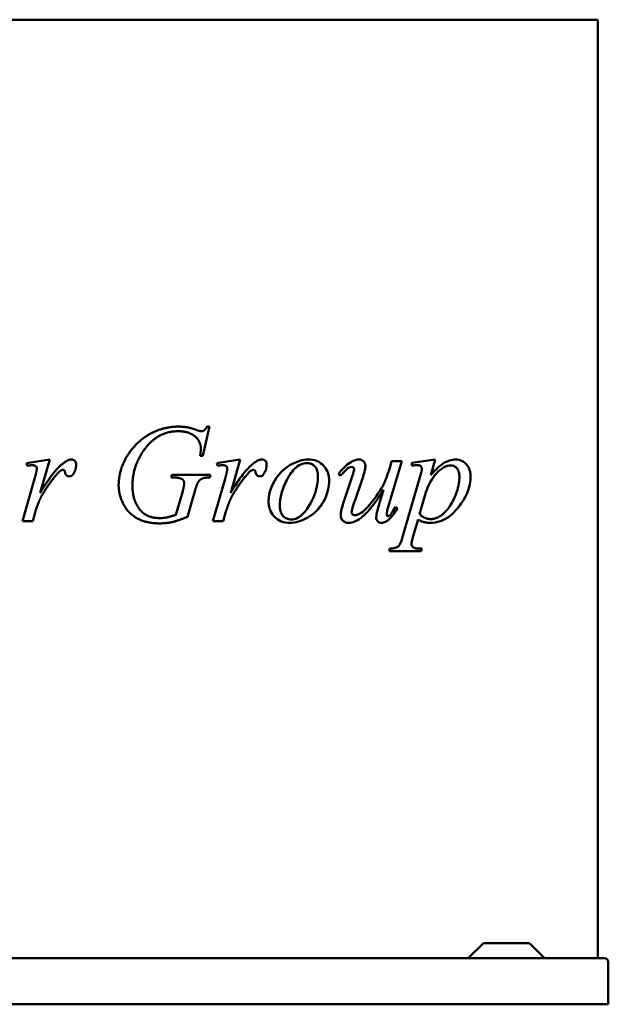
# Model space of a CAD drawing. Header units: millimetres. Extents: x 308 to 952, y 179 to 711.
# Tile 2 of 2: x 634 to 952, y 179 to 711. Entities that reach past the tile are written whole.
import ezdxf

# ---------------------------------------------------------------- set-up
doc = ezdxf.new("R2010")
doc.units = ezdxf.units.MM
doc.header["$LTSCALE"] = 3
doc.layers.add('Widoczne (ISO)', color=7, linetype='Continuous', lineweight=50)

msp = doc.modelspace()

# ---------------------------------------------------------------- linework, layer by layer
at = {"layer": 'Widoczne (ISO)'}
for p, q in [((750.48, 711.5), (592.97, 711.5)), ((750.48, 711.5), (809.17, 711.5)), ((921.77, 711.5), (809.17, 711.5)), ((921.77, 711.5), (946.08, 711.5)), ((946.08, 711.5), (946.08, 204.5)), ((736.53, 491.64), (732.82, 475.87)), ((735.19, 491.64), (736.53, 491.64)), ((637.64, 471.83), (650.26, 473.87)), ((650.26, 473.87), (645.11, 455.94)), ((732.82, 475.87), (731.47, 475.87)), ((750.48, 464.83), (753.08, 473.87)), ((753.08, 473.87), (750.48, 473.45)), ((845.77, 471.99), (858.35, 473.87)), ((858.35, 473.87), (855.9, 465.37)), ((638.13, 470.48), (637.64, 471.83)), ((740.46, 471.83), (750.48, 473.45)), ((740.95, 470.48), (740.46, 471.83)), ((840.37, 473.01), (833.63, 450.71)), ((833.92, 469.95), (834.78, 473.01)), ((834.78, 473.01), (840.37, 473.01)), ((845.77, 470.56), (845.77, 471.99)), ((635.47, 440.5), (642.05, 463.41)), ((715.78, 464.19), (716.19, 465.62)), ((716.8, 464.19), (715.78, 464.19)), ((716.19, 465.62), (736.94, 465.62)), ((736.94, 465.62), (736.58, 464.19)), ((738.29, 440.5), (744.87, 463.41)), ((750.48, 464.83), (747.93, 455.94)), ((806.14, 465.99), (807.29, 465.17)), ((809.29, 452.26), (813.13, 463.66)), ((818.89, 463.13), (814.84, 451.36)), ((840.91, 432.61), (850.22, 464.92)), ((718.36, 443.97), (721.99, 456.84)), ((728.2, 455.57), (724.52, 442.95)), ((853.04, 455.41), (849.89, 444.38)), ((836.78, 448.26), (837.88, 447.4)), ((642.29, 445.15), (641.11, 440.5)), ((745.11, 445.15), (743.93, 440.5)), ((641.11, 440.5), (635.47, 440.5)), ((743.93, 440.5), (738.29, 440.5)), ((849.03, 441.44), (846.3, 431.92)), ((833.39, 424.36), (833.76, 425.71)), ((851.12, 425.71), (850.75, 424.36)), ((850.75, 424.36), (833.39, 424.36)), ((883.77, 212.06), (876.64, 204.94)), ((884.83, 212.5), (908.63, 212.5)), ((909.69, 212.06), (916.81, 204.94)), ((394.03, 204.5), (949.43, 204.5)), ((951.73, 179.5), (951.73, 202.2)), ((951.73, 179.5), (391.73, 179.5))]:
    msp.add_line(p, q, dxfattribs=at)
for centre, radius, start, end in [((884.83, 211), 1.5, 90, 135), ((908.63, 211), 1.5, 45, 90), ((875.58, 206), 1.5, 270, 315), ((917.87, 206), 1.5, 225, 270), ((949.43, 202.2), 2.3, 0, 90)]:
    msp.add_arc(centre, radius, start, end, dxfattribs=at)
for points, degree in [([(705.82, 488.45), (712.43, 491.64), (719.66, 491.64)], 2), ([(719.66, 491.64), (725.01, 491.64), (729.39, 489.84)], 2), ([(729.39, 489.84), (731.14, 489.15), (731.96, 489.15)], 2), ([(731.96, 489.15), (732.86, 489.15), (734.17, 490.01), (735.19, 491.64)], 2), ([(687.43, 459.86), (687.43, 466.35), (692.87, 478.04), (701.04, 486.12), (705.82, 488.45)], 2), ([(719.66, 489.15), (708.06, 489.15), (700.71, 478.4)], 2), ([(731.8, 479.96), (731.8, 483.59), (725.34, 489.15), (719.66, 489.15)], 2), ([(731.47, 475.87), (731.8, 478.65), (731.8, 479.96)], 2), ([(656.92, 471.38), (659.94, 473.87), (661.82, 473.87)], 2), ([(661.82, 473.87), (663.05, 473.87), (664.48, 472.44), (664.48, 471.05)], 2), ([(700.71, 478.4), (694.87, 469.91), (694.87, 459.37)], 2), ([(640.82, 470.81), (640.09, 470.81), (638.13, 470.48)], 2), ([(642.7, 470.23), (641.97, 470.81), (640.82, 470.81)], 2), ([(642.05, 463.41), (643.23, 467.42), (643.23, 469.09)], 2), ([(643.23, 469.09), (643.23, 469.79), (642.7, 470.23)], 2), ([(645.11, 455.94), (651.65, 466.97), (656.92, 471.38)], 2), ([(657.45, 468.23), (656.8, 468.23), (656.26, 467.95)], 2), ([(658.14, 467.95), (657.86, 468.23), (657.45, 468.23)], 2), ([(664.48, 471.05), (664.48, 468.64), (663.21, 466.44)], 2), ([(743.64, 470.81), (742.91, 470.81), (740.95, 470.48)], 2), ([(745.52, 470.23), (744.79, 470.81), (743.64, 470.81)], 2), ([(744.87, 463.41), (746.05, 467.42), (746.05, 469.09)], 2), ([(746.05, 469.09), (746.05, 469.79), (745.52, 470.23)], 2), ([(806.14, 465.99), (807.09, 467.33), (808.1, 468.56), (809.17, 469.63)], 3), ([(809.17, 469.63), (810.22, 470.67), (811.33, 471.57), (812.51, 472.28)], 3), ([(653.36, 465.05), (650.3, 461.45), (646.71, 455.69)], 2), ([(656.26, 467.95), (655.28, 467.42), (653.36, 465.05)], 2), ([(658.47, 467.01), (658.39, 467.7), (658.14, 467.95)], 2), ([(660.68, 464.76), (659.82, 464.76), (658.63, 465.86), (658.47, 467.01)], 2), ([(663.21, 466.44), (662.35, 464.76), (660.68, 464.76)], 2), ([(721.83, 463.13), (720.28, 464.19), (716.8, 464.19)], 2), ([(722.77, 461.08), (722.77, 462.43), (721.83, 463.13)], 2), ([(736.58, 464.19), (733.72, 464.15), (731.14, 462.88), (730.2, 461.37)], 2), ([(756.18, 465.05), (754.15, 462.66), (752.19, 459.85), (750.48, 457.2)], 3), ([(809.17, 467.17), (808.55, 466.53), (807.91, 465.85), (807.29, 465.17)], 3), ([(709.82, 439.35), (701.93, 439.35), (692.13, 445.28), (687.43, 455.04), (687.43, 459.86)], 2), ([(694.87, 459.37), (694.87, 452.38), (702.14, 442.21), (709.74, 442.21)], 2), ([(721.99, 456.84), (722.77, 459.49), (722.77, 461.08)], 2), ([(730.2, 461.37), (729.59, 460.39), (728.2, 455.57)], 2), ([(747.93, 455.94), (749.23, 458.13), (750.48, 460.07)], 2), ([(646.71, 455.69), (645.15, 453.24), (644.05, 450.18)], 2), ([(749.52, 455.69), (747.97, 453.24), (746.87, 450.18)], 2), ([(750.48, 457.2), (750.01, 456.47), (749.52, 455.69)], 2), ([(809.17, 451.93), (809.21, 452.04), (809.25, 452.15), (809.29, 452.26)], 3), ([(644.05, 450.18), (642.5, 446.01), (642.29, 445.15)], 2), ([(746.87, 450.18), (745.32, 446.01), (745.11, 445.15)], 2), ([(709.74, 442.21), (711.62, 442.21), (714.97, 442.87), (718.36, 443.97)], 2), ([(724.52, 442.95), (719.46, 440.78), (713.25, 439.35), (709.82, 439.35)], 2)]:
    msp.add_open_spline(points, degree=degree, dxfattribs=at)
for points, knots in [([(759.74, 471.38), (760.14, 471.71), (760.56, 472.04), (761.6, 472.77), (762.29, 473.19), (763.5, 473.7), (764.08, 473.87), (764.64, 473.87)], [0, 0, 0, 0, 0.1572752, 0.1572752, 0.3843254, 0.3843254, 0.5547367, 0.5547367, 0.5547367, 0.5547367]), ([(764.64, 473.87), (765.04, 473.87), (765.44, 473.81), (766.09, 473.55), (766.35, 473.38), (766.7, 473.04), (766.9, 472.81), (767.14, 472.24), (767.19, 472.02), (767.28, 471.56), (767.29, 471.3), (767.29, 471.05)], [0, 0, 0, 0, 0.1212698, 0.1212698, 0.215552, 0.215552, 0.2694696, 0.2694696, 0.2985302, 0.2985302, 0.3319073, 0.3319073, 0.3319073, 0.3319073]), ([(768.36, 451.2), (768.36, 453.65), (768.83, 456.02), (770.5, 460.48), (771.89, 463.17), (776.26, 468.43), (778.59, 469.96), (781.56, 471.76), (783.35, 472.61), (786.76, 473.62), (788.32, 473.87), (789.88, 473.87)], [0, 0, 0, 0, 0.734542, 0.734542, 1.433328, 1.433328, 2.219091, 2.219091, 3.28746, 3.28746, 4.189504, 4.189504, 4.189504, 4.189504]), ([(789.88, 473.87), (791.41, 473.87), (792.9, 473.64), (795.9, 472.46), (797.08, 471.54), (798.84, 469.73), (799.57, 468.68), (800.46, 466.63), (800.71, 465.76), (801.01, 464.02), (801.08, 463.19), (801.08, 462.35)], [0, 0, 0, 0, 0.521587, 0.521587, 1.116024, 1.116024, 1.7055, 1.7055, 2.102442, 2.102442, 2.456672, 2.456672, 2.456672, 2.456672]), ([(812.51, 472.28), (813, 472.58), (813.5, 472.85), (815.05, 473.56), (816.15, 473.87), (817.25, 473.87)], [0, 0, 0, 0, 0.2257061, 0.2257061, 0.6925104, 0.6925104, 0.6925104, 0.6925104]), ([(817.25, 473.87), (817.72, 473.87), (818.19, 473.79), (819.12, 473.37), (819.48, 473.05), (820, 472.44), (820.2, 472.1), (820.43, 471.47), (820.5, 471.24), (820.58, 470.74), (820.6, 470.47), (820.6, 470.19)], [0, 0, 0, 0, 0.1978969, 0.1978969, 0.4166094, 0.4166094, 0.6168937, 0.6168937, 0.7275008, 0.7275008, 0.8482306, 0.8482306, 0.8482306, 0.8482306]), ([(855.9, 465.37), (857.12, 466.82), (858.44, 468.26), (860.38, 470.04), (861, 470.56), (861.93, 471.26), (862.24, 471.48), (863.65, 472.4), (864.82, 472.96), (867.15, 473.69), (868.32, 473.87), (869.5, 473.87)], [0, 0, 0, 0, 0.678444, 0.678444, 0.979959, 0.979959, 1.125391, 1.125391, 1.641279, 1.641279, 2.145289, 2.145289, 2.145289, 2.145289]), ([(869.5, 473.87), (870.52, 473.87), (871.54, 473.68), (873.77, 472.65), (874.63, 471.8), (875.77, 470.51), (876.3, 469.68), (876.95, 468.05), (877.14, 467.36), (877.37, 465.93), (877.42, 465.22), (877.42, 464.52)], [0, 0, 0, 0, 0.434441, 0.434441, 0.997413, 0.997413, 1.652782, 1.652782, 2.09832, 2.09832, 2.514851, 2.514851, 2.514851, 2.514851]), ([(750.48, 460.07), (751.9, 462.25), (753.45, 464.48), (756.47, 468.21), (758.05, 469.97), (759.74, 471.38)], [0, 0, 0, 0, 0.780485, 0.780485, 1.440513, 1.440513, 1.440513, 1.440513]), ([(760.27, 468.23), (760.06, 468.23), (759.86, 468.21), (759.46, 468.12), (759.26, 468.04), (759.08, 467.95)], [0, 0, 0, 0, 0.062403, 0.062403, 0.1243781, 0.1243781, 0.1243781, 0.1243781]), ([(760.96, 467.95), (760.87, 468.04), (760.77, 468.11), (760.53, 468.21), (760.4, 468.23), (760.27, 468.23)], [0, 0, 0, 0, 0.03894557, 0.03894557, 0.07851111, 0.07851111, 0.07851111, 0.07851111]), ([(767.29, 471.05), (767.29, 470.25), (767.19, 469.47), (766.76, 467.91), (766.44, 467.15), (766.03, 466.44)], [0, 0, 0, 0, 0.2391583, 0.2391583, 0.4876523, 0.4876523, 0.4876523, 0.4876523]), ([(788.99, 471.95), (787.87, 471.95), (786.79, 471.71), (784.52, 470.66), (783.42, 469.82), (780.43, 466.8), (778.96, 464.24), (776.92, 460.41), (775.93, 458), (774.7, 453.28), (774.4, 451.05), (774.4, 448.79)], [0, 0, 0, 0, 0.376265, 0.376265, 0.815193, 0.815193, 1.703813, 1.703813, 3.009287, 3.009287, 4.137897, 4.137897, 4.137897, 4.137897]), ([(795.03, 464.88), (795.03, 465.85), (794.93, 466.84), (794.44, 468.5), (794.12, 469.17), (793.29, 470.26), (792.81, 470.7), (791.81, 471.36), (791.28, 471.59), (790.16, 471.89), (789.57, 471.95), (788.99, 471.95)], [0, 0, 0, 0, 0.291162, 0.291162, 0.526462, 0.526462, 0.730548, 0.730548, 0.9259, 0.9259, 1.124783, 1.124783, 1.124783, 1.124783]), ([(813.33, 469.83), (812.82, 469.83), (812.33, 469.71), (811.76, 469.43), (811.67, 469.39), (811.55, 469.32), (811.52, 469.3), (811.39, 469.23), (811.17, 469.09), (810.17, 468.18), (809.64, 467.66), (809.17, 467.17)], [0, 0, 0, 0, 0.2154482, 0.2154482, 0.2554231, 0.2554231, 0.2705598, 0.2705598, 0.3126303, 0.3126303, 0.3477708, 0.3477708, 0.3477708, 0.3477708]), ([(813.13, 463.66), (813.35, 464.3), (813.57, 464.98), (813.97, 466.27), (814.21, 467.08), (814.46, 468.17), (814.52, 468.52), (814.52, 468.76)], [0, 0, 0, 0, 0.2139426, 0.2139426, 0.4209712, 0.4209712, 0.5530404, 0.5530404, 0.5530404, 0.5530404]), ([(814.52, 468.76), (814.52, 468.85), (814.5, 468.93), (814.46, 469.09), (814.42, 469.17), (814.31, 469.34), (814.22, 469.44), (814.01, 469.62), (813.88, 469.7), (813.61, 469.8), (813.47, 469.83), (813.33, 469.83)], [0, 0, 0, 0, 0.0251023, 0.0251023, 0.0526954, 0.0526954, 0.0966993, 0.0966993, 0.1572517, 0.1572517, 0.2172378, 0.2172378, 0.2172378, 0.2172378]), ([(814.92, 443.76), (815.47, 443.76), (816.06, 443.93), (817.02, 444.32), (818.16, 444.82), (819.92, 446.22), (820.67, 446.96), (823.25, 449.72), (825.53, 452.67), (829.39, 458.24), (830.06, 459.66), (831.84, 463.52), (833, 466.94), (833.92, 469.95)], [0, 0, 0, 0, 0.231645, 0.231645, 0.42719, 0.42719, 0.568215, 0.568215, 0.967172, 0.967172, 1.490376, 1.490376, 2.808892, 2.808892, 2.808892, 2.808892]), ([(820.6, 470.19), (820.6, 469.71), (820.53, 469.15), (820.3, 467.88), (820.1, 467.1), (819.61, 465.31), (819.24, 464.17), (818.89, 463.13)], [0, 0, 0, 0, 0.1444752, 0.1444752, 0.3429206, 0.3429206, 0.6481075, 0.6481075, 0.6481075, 0.6481075]), ([(848.75, 470.81), (848.43, 470.81), (848.1, 470.79), (847.13, 470.72), (846.41, 470.64), (845.77, 470.56)], [0, 0, 0, 0, 0.1336874, 0.1336874, 0.4112516, 0.4112516, 0.4112516, 0.4112516]), ([(851.08, 468.72), (851.08, 468.98), (851.05, 469.22), (850.92, 469.65), (850.84, 469.83), (850.64, 470.12), (850.51, 470.27), (850.1, 470.56), (849.86, 470.65), (849.34, 470.78), (849.04, 470.81), (848.75, 470.81)], [0, 0, 0, 0, 0.0758521, 0.0758521, 0.1396881, 0.1396881, 0.1965558, 0.1965558, 0.2593848, 0.2593848, 0.3349875, 0.3349875, 0.3349875, 0.3349875]), ([(850.22, 464.92), (850.38, 465.5), (850.55, 466.14), (850.8, 467.13), (850.92, 467.61), (851.04, 468.31), (851.08, 468.55), (851.08, 468.72)], [0, 0, 0, 0, 0.1867123, 0.1867123, 0.3131107, 0.3131107, 0.3983158, 0.3983158, 0.3983158, 0.3983158]), ([(866.8, 470.64), (865.44, 470.64), (864.13, 470.26), (861.41, 468.74), (860.08, 467.55), (858.03, 465.21), (856.81, 463.68), (854.57, 459.72), (853.7, 457.65), (853.04, 455.41)], [0, 0, 0, 0, 0.578127, 0.578127, 1.237415, 1.237415, 1.69616, 1.69616, 2.11695, 2.11695, 2.11695, 2.11695]), ([(871.38, 464.56), (871.38, 465.38), (871.3, 466.21), (870.92, 467.58), (870.69, 468.11), (870, 469.17), (869.56, 469.54), (868.96, 470.03), (868.55, 470.27), (867.68, 470.58), (867.25, 470.64), (866.8, 470.64)], [0, 0, 0, 0, 0.248197, 0.248197, 0.43961, 0.43961, 0.67964, 0.67964, 1.129534, 1.129534, 1.569126, 1.569126, 1.569126, 1.569126]), ([(759.08, 467.95), (758.8, 467.79), (758.5, 467.55), (757.54, 466.67), (756.77, 465.77), (756.18, 465.05)], [0, 0, 0, 0, 0.096162, 0.096162, 0.3392304, 0.3392304, 0.3392304, 0.3392304]), ([(761.29, 467.01), (761.27, 467.2), (761.23, 467.41), (761.14, 467.66), (761.11, 467.73), (761.04, 467.85), (761.01, 467.9), (760.96, 467.95)], [0, 0, 0, 0, 0.05756296, 0.05756296, 0.08000757, 0.08000757, 0.09877676, 0.09877676, 0.09877676, 0.09877676]), ([(763.5, 464.76), (763.2, 464.76), (762.92, 464.81), (762.33, 465.05), (762.12, 465.24), (761.82, 465.54), (761.68, 465.75), (761.43, 466.3), (761.34, 466.66), (761.29, 467.01)], [0, 0, 0, 0, 0.0886575, 0.0886575, 0.1928114, 0.1928114, 0.3492224, 0.3492224, 0.5652128, 0.5652128, 0.5652128, 0.5652128]), ([(766.03, 466.44), (765.83, 466.04), (765.57, 465.67), (765, 465.18), (764.73, 465.02), (764.13, 464.81), (763.82, 464.76), (763.5, 464.76)], [0, 0, 0, 0, 0.1337579, 0.1337579, 0.2288552, 0.2288552, 0.3263937, 0.3263937, 0.3263937, 0.3263937]), ([(780.65, 441.48), (781.64, 441.48), (782.59, 441.68), (784.61, 442.54), (785.62, 443.26), (787.28, 444.8), (787.97, 445.59), (790.14, 448.43), (791.69, 451.16), (793.64, 455.94), (794.26, 458.03), (794.9, 461.75), (795.03, 463.31), (795.03, 464.88)], [0, 0, 0, 0, 0.318464, 0.318464, 0.710245, 0.710245, 1.037608, 1.037608, 1.833575, 1.833575, 2.411613, 2.411613, 2.820902, 2.820902, 2.820902, 2.820902]), ([(877.42, 464.52), (877.42, 462.64), (877.16, 460.82), (875.85, 455.93), (874.37, 453.09), (871.4, 448.63), (869.26, 445.75), (864.69, 442.19), (862.91, 441.2), (859.21, 439.93), (857.36, 439.64), (855.49, 439.64)], [0, 0, 0, 0, 0.56309, 0.56309, 1.569721, 1.569721, 2.406137, 2.406137, 2.900195, 2.900195, 3.377253, 3.377253, 3.377253, 3.377253]), ([(856.1, 441.68), (856.77, 441.68), (857.44, 441.77), (858.46, 442.05), (858.82, 442.17), (859.95, 442.64), (860.7, 443.07), (863.42, 445.03), (865.06, 447.05), (867.78, 451.07), (868.97, 453.65), (870.36, 457.74), (870.82, 459.24), (871.29, 462.22), (871.38, 463.38), (871.38, 464.56)], [0, 0, 0, 0, 0.285079, 0.285079, 0.440604, 0.440604, 0.784967, 0.784967, 1.713811, 1.713811, 3.010275, 3.010275, 3.532499, 3.532499, 3.85718, 3.85718, 3.85718, 3.85718]), ([(801.08, 462.35), (801.08, 460.79), (800.9, 459.26), (799.8, 454.32), (798.29, 451.47), (795.61, 447.37), (793.71, 445.4), (790.6, 443.17), (789.68, 442.61), (787.42, 441.39), (785.97, 440.76), (782.95, 439.89), (781.39, 439.64), (779.79, 439.64)], [0, 0, 0, 0, 0.468017, 0.468017, 1.539545, 1.539545, 3.003744, 3.003744, 3.58374, 3.58374, 4.479867, 4.479867, 5.372193, 5.372193, 5.372193, 5.372193]), ([(830.45, 457.53), (828.56, 454.55), (826.46, 451.42), (821.82, 445.47), (820.18, 443.97), (817.98, 442.12), (816.64, 441.19), (814.04, 439.99), (812.78, 439.64), (811.49, 439.64)], [0, 0, 0, 0, 1.200602, 1.200602, 2.650956, 2.650956, 4.555179, 4.555179, 6.23354, 6.23354, 6.23354, 6.23354]), ([(826.98, 445.85), (827.27, 447.06), (827.89, 449.17), (828.98, 452.8), (829.77, 455.35), (830.45, 457.53)], [0, 0, 0, 0, 0.3831059, 0.3831059, 0.9797837, 0.9797837, 0.9797837, 0.9797837]), ([(779.79, 439.64), (778.25, 439.64), (776.7, 439.86), (773.94, 440.93), (772.79, 441.67), (770.92, 443.45), (770.04, 444.54), (769.04, 446.77), (768.79, 447.57), (768.44, 449.32), (768.36, 450.26), (768.36, 451.2)], [0, 0, 0, 0, 0.49463, 0.49463, 0.924972, 0.924972, 1.282162, 1.282162, 1.470095, 1.470095, 1.679913, 1.679913, 1.679913, 1.679913]), ([(774.4, 448.79), (774.4, 447.6), (774.55, 446.39), (775.39, 444.27), (775.91, 443.66), (776.78, 442.75), (777.41, 442.29), (778.94, 441.62), (779.79, 441.48), (780.65, 441.48)], [0, 0, 0, 0, 0.355973, 0.355973, 0.687106, 0.687106, 1.286217, 1.286217, 1.957254, 1.957254, 1.957254, 1.957254]), ([(807.33, 443.76), (807.33, 444.58), (807.46, 445.49), (807.76, 447.1), (807.97, 447.94), (808.48, 449.8), (808.82, 450.89), (809.17, 451.93)], [0, 0, 0, 0, 0.2459225, 0.2459225, 0.501548, 0.501548, 0.8465755, 0.8465755, 0.8465755, 0.8465755]), ([(814.84, 451.36), (814.58, 450.61), (814.31, 449.82), (813.85, 448.38), (813.61, 447.59), (813.36, 446.59), (813.28, 446.25), (813.2, 445.72), (813.17, 445.5), (813.17, 445.32)], [0, 0, 0, 0, 0.2509443, 0.2509443, 0.4729609, 0.4729609, 0.5682615, 0.5682615, 0.6322572, 0.6322572, 0.6322572, 0.6322572]), ([(833.63, 450.71), (833.4, 449.93), (833.15, 449.1), (832.71, 447.51), (832.45, 446.52), (832.19, 445.18), (832.12, 444.73), (832.12, 444.42)], [0, 0, 0, 0, 0.2553936, 0.2553936, 0.509986, 0.509986, 0.6655436, 0.6655436, 0.6655436, 0.6655436]), ([(837.88, 447.4), (837.38, 446.5), (836.84, 445.63), (835.21, 443.29), (834, 441.9), (832.65, 440.9)], [0, 0, 0, 0, 0.3439392, 0.3439392, 0.987958, 0.987958, 0.987958, 0.987958]), ([(832.82, 443.23), (832.99, 443.23), (833.17, 443.28), (833.46, 443.43), (833.58, 443.52), (833.73, 443.63), (833.76, 443.66), (833.93, 443.81), (834.13, 444), (835.32, 445.8), (836.19, 447.25), (836.78, 448.26)], [0, 0, 0, 0, 0.0749786, 0.0749786, 0.1320025, 0.1320025, 0.1470863, 0.1470863, 0.2172153, 0.2172153, 0.3009017, 0.3009017, 0.3009017, 0.3009017]), ([(809.17, 440.29), (808.78, 440.55), (808.4, 440.89), (807.86, 441.61), (807.66, 441.98), (807.46, 442.62), (807.41, 442.83), (807.34, 443.28), (807.33, 443.52), (807.33, 443.76)], [0, 0, 0, 0, 0.1843278, 0.1843278, 0.3321664, 0.3321664, 0.4036824, 0.4036824, 0.4801699, 0.4801699, 0.4801699, 0.4801699]), ([(813.17, 445.32), (813.17, 445.14), (813.19, 444.97), (813.28, 444.66), (813.34, 444.54), (813.51, 444.29), (813.62, 444.18), (813.9, 443.97), (814.09, 443.89), (814.49, 443.78), (814.71, 443.76), (814.92, 443.76)], [0, 0, 0, 0, 0.053094, 0.053094, 0.099032, 0.099032, 0.1561348, 0.1561348, 0.248436, 0.248436, 0.349308, 0.349308, 0.349308, 0.349308]), ([(826.49, 442.54), (826.49, 443.01), (826.54, 443.52), (826.7, 444.61), (826.83, 445.25), (826.98, 445.85)], [0, 0, 0, 0, 0.1428562, 0.1428562, 0.3334102, 0.3334102, 0.3334102, 0.3334102]), ([(829.22, 439.64), (828.83, 439.64), (828.44, 439.7), (827.64, 440.05), (827.35, 440.32), (826.97, 440.77), (826.81, 441.03), (826.62, 441.52), (826.57, 441.7), (826.5, 442.11), (826.49, 442.32), (826.49, 442.54)], [0, 0, 0, 0, 0.1647235, 0.1647235, 0.3565831, 0.3565831, 0.55484, 0.55484, 0.6662171, 0.6662171, 0.7870219, 0.7870219, 0.7870219, 0.7870219]), ([(832.12, 444.42), (832.12, 444.22), (832.14, 444.01), (832.21, 443.72), (832.25, 443.61), (832.33, 443.48), (832.38, 443.41), (832.51, 443.31), (832.56, 443.28), (832.69, 443.24), (832.75, 443.23), (832.82, 443.23)], [0, 0, 0, 0, 0.0585704, 0.0585704, 0.0939703, 0.0939703, 0.1114275, 0.1114275, 0.1238401, 0.1238401, 0.1370389, 0.1370389, 0.1370389, 0.1370389]), ([(849.89, 444.38), (850.45, 443.72), (851.06, 443.2), (852.34, 442.43), (852.99, 442.16), (854.46, 441.77), (855.28, 441.68), (856.1, 441.68)], [0, 0, 0, 0, 0.3061149, 0.3061149, 0.5918608, 0.5918608, 0.9390871, 0.9390871, 0.9390871, 0.9390871]), ([(811.49, 439.64), (811.03, 439.64), (810.56, 439.7), (809.79, 439.95), (809.47, 440.1), (809.17, 440.29)], [0, 0, 0, 0, 0.1972501, 0.1972501, 0.3379692, 0.3379692, 0.3379692, 0.3379692]), ([(832.65, 440.9), (832.28, 440.64), (831.9, 440.4), (830.77, 439.85), (830.01, 439.64), (829.22, 439.64)], [0, 0, 0, 0, 0.1764124, 0.1764124, 0.5084585, 0.5084585, 0.5084585, 0.5084585]), ([(855.49, 439.64), (854.86, 439.64), (854.22, 439.67), (852.81, 439.86), (852.22, 440.01), (850.83, 440.47), (849.9, 440.93), (849.03, 441.44)], [0, 0, 0, 0, 0.267289, 0.267289, 0.600312, 0.600312, 1.242204, 1.242204, 1.242204, 1.242204]), ([(833.76, 425.71), (834.68, 425.75), (835.74, 425.86), (837.31, 426.26), (837.91, 426.5), (838.5, 426.98), (838.8, 427.25), (839.78, 429.01), (840.36, 430.66), (840.91, 432.61)], [0, 0, 0, 0, 0.393788, 0.393788, 0.6718371, 0.6718371, 0.7762824, 0.7762824, 0.939484, 0.939484, 0.939484, 0.939484]), ([(846.3, 431.92), (846.14, 431.38), (845.97, 430.78), (845.73, 429.85), (845.63, 429.4), (845.52, 428.76), (845.48, 428.49), (845.48, 428.28)], [0, 0, 0, 0, 0.1761104, 0.1761104, 0.2973422, 0.2973422, 0.3724771, 0.3724771, 0.3724771, 0.3724771]), ([(845.48, 428.28), (845.48, 428.03), (845.51, 427.79), (845.64, 427.34), (845.73, 427.15), (845.95, 426.82), (846.11, 426.64), (846.67, 426.24), (847.07, 426.07), (848.18, 425.79), (849.32, 425.74), (850.51, 425.71), (850.82, 425.71), (851.12, 425.71)], [0, 0, 0, 0, 0.0755215, 0.0755215, 0.1451214, 0.1451214, 0.2108157, 0.2108157, 0.2860823, 0.2860823, 0.4159683, 0.4159683, 0.4600419, 0.4600419, 0.4600419, 0.4600419])]:
    msp.add_open_spline(points, degree=3, knots=knots, dxfattribs=at)

doc.saveas('drawing.dxf')
